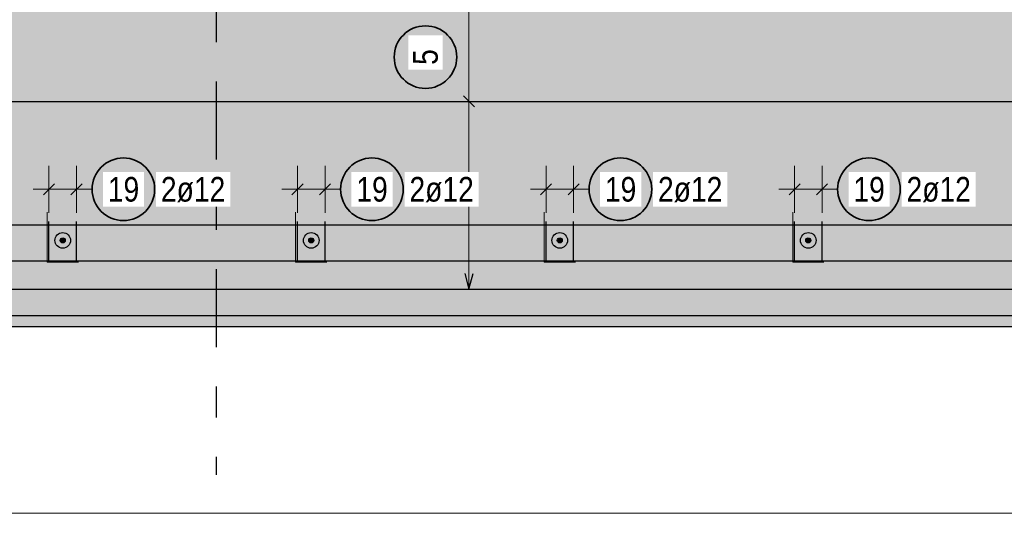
# Model space of a CAD drawing. Header units: millimetres. Extents: x -4.8 to 49, y -12 to 21.
# Tile 47 of 56: x 30.2 to 33.3, y 15 to 16.6. Entities that reach past the tile are written whole.
import ezdxf

# ---------------------------------------------------------------- set-up
doc = ezdxf.new("R2010")
doc.units = ezdxf.units.MM
doc.linetypes.add('DASHDOTX2', pattern=[2, 1, -0.5, 0, -0.5])
doc.layers.add('Achsen', color=7, linetype='Continuous', lineweight=20)
doc.styles.add('Arial Narrow', font='ARIALN.TTF')

msp = doc.modelspace()

# ---------------------------------------------------------------- hatches: boundary and pattern name
at = {"lineweight": 50, "true_color": 0xd7ffd7}
msp.add_hatch(color=254, dxfattribs=at).paths.add_polyline_path([(21.727656, 15.597438), (35.302656, 15.597438), (35.302656, 17.797438), (30.902283, 17.797438), (30.902283, 17.622438), (30.702283, 17.622438), (30.702283, 17.797438), (26.302283, 17.797438), (26.302283, 17.622438), (26.102283, 17.622438), (26.102283, 17.797438), (21.727656, 17.797438)])
at = {"lineweight": 25, "true_color": 0xffffff}
msp.add_hatch(color=7, dxfattribs=at).paths.add_polyline_path([(31.5823, 16.45836), (31.582233, 16.462199), (31.582032, 16.466034), (31.581698, 16.469859), (31.58123, 16.473669), (31.580629, 16.477462), (31.579896, 16.481231), (31.579033, 16.484972), (31.578039, 16.488681), (31.576916, 16.492352), (31.575666, 16.495983), (31.57429, 16.499567), (31.57279, 16.503101), (31.571168, 16.506581), (31.569424, 16.510002), (31.567563, 16.51336), (31.565586, 16.516652), (31.563494, 16.519872), (31.561292, 16.523017), (31.558981, 16.526083), (31.556565, 16.529067), (31.554046, 16.531965), (31.551428, 16.534773), (31.548713, 16.537488), (31.545905, 16.540106), (31.543007, 16.542625), (31.540023, 16.545042), (31.536957, 16.547352), (31.533811, 16.549555), (31.530591, 16.551646), (31.5273, 16.553623), (31.523942, 16.555485), (31.520521, 16.557228), (31.517041, 16.55885), (31.513507, 16.560351), (31.509922, 16.561727), (31.506292, 16.562977), (31.50262, 16.564099), (31.498912, 16.565093), (31.495171, 16.565957), (31.491402, 16.566689), (31.487609, 16.56729), (31.483798, 16.567758), (31.479973, 16.568092), (31.476139, 16.568293), (31.4723, 16.56836), (31.468461, 16.568293), (31.464627, 16.568092), (31.460802, 16.567758), (31.456991, 16.56729), (31.453199, 16.566689), (31.44943, 16.565957), (31.445689, 16.565093), (31.44198, 16.564099), (31.438308, 16.562977), (31.434678, 16.561727), (31.431094, 16.560351), (31.427559, 16.55885), (31.424079, 16.557228), (31.420658, 16.555485), (31.4173, 16.553623), (31.414009, 16.551646), (31.410789, 16.549555), (31.407644, 16.547352), (31.404577, 16.545042), (31.401594, 16.542625), (31.398696, 16.540106), (31.395888, 16.537488), (31.393173, 16.534773), (31.390554, 16.531965), (31.388035, 16.529067), (31.385619, 16.526083), (31.383308, 16.523017), (31.381106, 16.519872), (31.379015, 16.516652), (31.377037, 16.51336), (31.375176, 16.510002), (31.373433, 16.506581), (31.37181, 16.503101), (31.37031, 16.499567), (31.368934, 16.495983), (31.367684, 16.492352), (31.366561, 16.488681), (31.365568, 16.484972), (31.364704, 16.481231), (31.363971, 16.477462), (31.363371, 16.473669), (31.362903, 16.469859), (31.362568, 16.466034), (31.362367, 16.462199), (31.3623, 16.45836), (31.362367, 16.454521), (31.362568, 16.450687), (31.362903, 16.446862), (31.363371, 16.443051), (31.363971, 16.439259), (31.364704, 16.43549), (31.365568, 16.431749), (31.366561, 16.42804), (31.367684, 16.424369), (31.368934, 16.420738), (31.37031, 16.417154), (31.37181, 16.413619), (31.373433, 16.41014), (31.375176, 16.406719), (31.377037, 16.40336), (31.379015, 16.400069), (31.381106, 16.396849), (31.383308, 16.393704), (31.385619, 16.390638), (31.388035, 16.387654), (31.390554, 16.384756), (31.393173, 16.381948), (31.395888, 16.379233), (31.398696, 16.376615), (31.401594, 16.374096), (31.404577, 16.371679), (31.407644, 16.369369), (31.410789, 16.367166), (31.414009, 16.365075), (31.4173, 16.363098), (31.420658, 16.361236), (31.424079, 16.359493), (31.427559, 16.35787), (31.431094, 16.35637), (31.434678, 16.354994), (31.438308, 16.353744), (31.44198, 16.352622), (31.445689, 16.351628), (31.44943, 16.350764), (31.453199, 16.350032), (31.456991, 16.349431), (31.460802, 16.348963), (31.464627, 16.348628), (31.468461, 16.348427), (31.4723, 16.34836), (31.476139, 16.348427), (31.479973, 16.348628), (31.483798, 16.348963), (31.487609, 16.349431), (31.491402, 16.350032), (31.495171, 16.350764), (31.498912, 16.351628), (31.50262, 16.352622), (31.506292, 16.353744), (31.509922, 16.354994), (31.513507, 16.35637), (31.517041, 16.35787), (31.520521, 16.359493), (31.523942, 16.361236), (31.5273, 16.363098), (31.530591, 16.365075), (31.533811, 16.367166), (31.536957, 16.369369), (31.540023, 16.371679), (31.543007, 16.374096), (31.545905, 16.376615), (31.548713, 16.379233), (31.551428, 16.381948), (31.554046, 16.384756), (31.556565, 16.387654), (31.558981, 16.390638), (31.561292, 16.393704), (31.563494, 16.396849), (31.565586, 16.400069), (31.567563, 16.40336), (31.569424, 16.406719), (31.571168, 16.41014), (31.57279, 16.413619), (31.57429, 16.417154), (31.575666, 16.420738), (31.576916, 16.424369), (31.578039, 16.42804), (31.579033, 16.431749), (31.579896, 16.43549), (31.580629, 16.439259), (31.58123, 16.443051), (31.581698, 16.446862), (31.582032, 16.450687)])
at = {"lineweight": 50, "true_color": 0x4682b4}
for points in [[(30.321116, 15.872438), (30.321112, 15.87269), (30.3211, 15.872941), (30.32108, 15.873191), (30.321053, 15.873441), (30.321017, 15.87369), (30.320974, 15.873938), (30.320923, 15.874184), (30.320865, 15.874428), (30.320798, 15.87467), (30.320724, 15.874911), (30.320643, 15.875148), (30.320554, 15.875383), (30.320458, 15.875616), (30.320355, 15.875845), (30.320244, 15.87607), (30.320126, 15.876293), (30.320002, 15.876511), (30.319871, 15.876725), (30.319733, 15.876935), (30.319588, 15.877141), (30.319437, 15.877342), (30.31928, 15.877538), (30.319117, 15.877729), (30.318948, 15.877915), (30.318773, 15.878095), (30.318592, 15.87827), (30.318406, 15.878439), (30.318215, 15.878603), (30.318019, 15.87876), (30.317818, 15.878911), (30.317613, 15.879055), (30.317403, 15.879193), (30.317188, 15.879324), (30.31697, 15.879449), (30.316748, 15.879567), (30.316522, 15.879677), (30.316293, 15.879781), (30.316061, 15.879877), (30.315826, 15.879966), (30.315588, 15.880047), (30.315348, 15.880121), (30.315106, 15.880187), (30.314861, 15.880246), (30.314615, 15.880297), (30.314367, 15.88034), (30.314119, 15.880375), (30.313869, 15.880403), (30.313618, 15.880423), (30.313367, 15.880435), (30.313116, 15.880438), (30.312865, 15.880435), (30.312614, 15.880423), (30.312363, 15.880403), (30.312113, 15.880375), (30.311865, 15.88034), (30.311617, 15.880297), (30.311371, 15.880246), (30.311126, 15.880187), (30.310884, 15.880121), (30.310644, 15.880047), (30.310406, 15.879966), (30.310171, 15.879877), (30.309939, 15.879781), (30.30971, 15.879677), (30.309484, 15.879567), (30.309262, 15.879449), (30.309044, 15.879324), (30.308829, 15.879193), (30.308619, 15.879055), (30.308414, 15.878911), (30.308213, 15.87876), (30.308017, 15.878603), (30.307825, 15.878439), (30.30764, 15.87827), (30.307459, 15.878095), (30.307284, 15.877915), (30.307115, 15.877729), (30.306952, 15.877538), (30.306795, 15.877342), (30.306644, 15.877141), (30.306499, 15.876935), (30.306361, 15.876725), (30.30623, 15.876511), (30.306106, 15.876293), (30.305988, 15.87607), (30.305877, 15.875845), (30.305774, 15.875616), (30.305678, 15.875383), (30.305589, 15.875148), (30.305508, 15.874911), (30.305434, 15.87467), (30.305367, 15.874428), (30.305309, 15.874184), (30.305258, 15.873938), (30.305214, 15.87369), (30.305179, 15.873441), (30.305151, 15.873191), (30.305132, 15.872941), (30.30512, 15.87269), (30.305116, 15.872438), (30.30512, 15.872187), (30.305132, 15.871936), (30.305151, 15.871686), (30.305179, 15.871436), (30.305214, 15.871187), (30.305258, 15.870939), (30.305309, 15.870693), (30.305367, 15.870449), (30.305434, 15.870207), (30.305508, 15.869966), (30.305589, 15.869729), (30.305678, 15.869493), (30.305774, 15.869261), (30.305877, 15.869032), (30.305988, 15.868807), (30.306106, 15.868584), (30.30623, 15.868366), (30.306361, 15.868152), (30.306499, 15.867942), (30.306644, 15.867736), (30.306795, 15.867535), (30.306952, 15.867339), (30.307115, 15.867148), (30.307284, 15.866962), (30.307459, 15.866782), (30.30764, 15.866607), (30.307825, 15.866438), (30.308017, 15.866274), (30.308213, 15.866117), (30.308414, 15.865966), (30.308619, 15.865822), (30.308829, 15.865684), (30.309044, 15.865553), (30.309262, 15.865428), (30.309484, 15.86531), (30.30971, 15.8652), (30.309939, 15.865096), (30.310171, 15.865), (30.310406, 15.864911), (30.310644, 15.86483), (30.310884, 15.864756), (30.311126, 15.86469), (30.311371, 15.864631), (30.311617, 15.86458), (30.311865, 15.864537), (30.312113, 15.864502), (30.312363, 15.864474), (30.312614, 15.864454), (30.312865, 15.864442), (30.313116, 15.864438), (30.313367, 15.864442), (30.313618, 15.864454), (30.313869, 15.864474), (30.314119, 15.864502), (30.314367, 15.864537), (30.314615, 15.86458), (30.314861, 15.864631), (30.315106, 15.86469), (30.315348, 15.864756), (30.315588, 15.86483), (30.315826, 15.864911), (30.316061, 15.865), (30.316293, 15.865096), (30.316522, 15.8652), (30.316748, 15.86531), (30.31697, 15.865428), (30.317188, 15.865553), (30.317403, 15.865684), (30.317613, 15.865822), (30.317818, 15.865966), (30.318019, 15.866117), (30.318215, 15.866274), (30.318406, 15.866438), (30.318592, 15.866607), (30.318773, 15.866782), (30.318948, 15.866962), (30.319117, 15.867148), (30.31928, 15.867339), (30.319437, 15.867535), (30.319588, 15.867736), (30.319733, 15.867942), (30.319871, 15.868152), (30.320002, 15.868366), (30.320126, 15.868584), (30.320244, 15.868807), (30.320355, 15.869032), (30.320458, 15.869261), (30.320554, 15.869493), (30.320643, 15.869729), (30.320724, 15.869966), (30.320798, 15.870207), (30.320865, 15.870449), (30.320923, 15.870693), (30.320974, 15.870939), (30.321017, 15.871187), (30.321053, 15.871436), (30.32108, 15.871686), (30.3211, 15.871936), (30.321112, 15.872187)], [(31.115283, 15.872438), (31.115279, 15.87269), (31.115267, 15.872941), (31.115247, 15.873191), (31.11522, 15.873441), (31.115184, 15.87369), (31.115141, 15.873938), (31.11509, 15.874184), (31.115031, 15.874428), (31.114965, 15.87467), (31.114891, 15.874911), (31.11481, 15.875148), (31.114721, 15.875383), (31.114625, 15.875616), (31.114521, 15.875845), (31.114411, 15.87607), (31.114293, 15.876293), (31.114169, 15.876511), (31.114037, 15.876725), (31.113899, 15.876935), (31.113755, 15.877141), (31.113604, 15.877342), (31.113447, 15.877538), (31.113284, 15.877729), (31.113114, 15.877915), (31.11294, 15.878095), (31.112759, 15.87827), (31.112573, 15.878439), (31.112382, 15.878603), (31.112186, 15.87876), (31.111985, 15.878911), (31.111779, 15.879055), (31.111569, 15.879193), (31.111355, 15.879324), (31.111137, 15.879449), (31.110915, 15.879567), (31.110689, 15.879677), (31.11046, 15.879781), (31.110228, 15.879877), (31.109993, 15.879966), (31.109755, 15.880047), (31.109515, 15.880121), (31.109272, 15.880187), (31.109028, 15.880246), (31.108782, 15.880297), (31.108534, 15.88034), (31.108285, 15.880375), (31.108036, 15.880403), (31.107785, 15.880423), (31.107534, 15.880435), (31.107283, 15.880438), (31.107031, 15.880435), (31.10678, 15.880423), (31.10653, 15.880403), (31.10628, 15.880375), (31.106031, 15.88034), (31.105784, 15.880297), (31.105538, 15.880246), (31.105293, 15.880187), (31.105051, 15.880121), (31.104811, 15.880047), (31.104573, 15.879966), (31.104338, 15.879877), (31.104105, 15.879781), (31.103876, 15.879677), (31.103651, 15.879567), (31.103429, 15.879449), (31.10321, 15.879324), (31.102996, 15.879193), (31.102786, 15.879055), (31.10258, 15.878911), (31.102379, 15.87876), (31.102183, 15.878603), (31.101992, 15.878439), (31.101806, 15.87827), (31.101626, 15.878095), (31.101451, 15.877915), (31.101282, 15.877729), (31.101119, 15.877538), (31.100961, 15.877342), (31.100811, 15.877141), (31.100666, 15.876935), (31.100528, 15.876725), (31.100397, 15.876511), (31.100272, 15.876293), (31.100155, 15.87607), (31.100044, 15.875845), (31.099941, 15.875616), (31.099844, 15.875383), (31.099756, 15.875148), (31.099674, 15.874911), (31.0996, 15.87467), (31.099534, 15.874428), (31.099475, 15.874184), (31.099424, 15.873938), (31.099381, 15.87369), (31.099346, 15.873441), (31.099318, 15.873191), (31.099298, 15.872941), (31.099287, 15.87269), (31.099283, 15.872438), (31.099287, 15.872187), (31.099298, 15.871936), (31.099318, 15.871686), (31.099346, 15.871436), (31.099381, 15.871187), (31.099424, 15.870939), (31.099475, 15.870693), (31.099534, 15.870449), (31.0996, 15.870207), (31.099674, 15.869966), (31.099756, 15.869729), (31.099844, 15.869493), (31.099941, 15.869261), (31.100044, 15.869032), (31.100155, 15.868807), (31.100272, 15.868584), (31.100397, 15.868366), (31.100528, 15.868152), (31.100666, 15.867942), (31.100811, 15.867736), (31.100961, 15.867535), (31.101119, 15.867339), (31.101282, 15.867148), (31.101451, 15.866962), (31.101626, 15.866782), (31.101806, 15.866607), (31.101992, 15.866438), (31.102183, 15.866274), (31.102379, 15.866117), (31.10258, 15.865966), (31.102786, 15.865822), (31.102996, 15.865684), (31.10321, 15.865553), (31.103429, 15.865428), (31.103651, 15.86531), (31.103876, 15.8652), (31.104105, 15.865096), (31.104338, 15.865), (31.104573, 15.864911), (31.104811, 15.86483), (31.105051, 15.864756), (31.105293, 15.86469), (31.105538, 15.864631), (31.105784, 15.86458), (31.106031, 15.864537), (31.10628, 15.864502), (31.10653, 15.864474), (31.10678, 15.864454), (31.107031, 15.864442), (31.107283, 15.864438), (31.107534, 15.864442), (31.107785, 15.864454), (31.108036, 15.864474), (31.108285, 15.864502), (31.108534, 15.864537), (31.108782, 15.86458), (31.109028, 15.864631), (31.109272, 15.86469), (31.109515, 15.864756), (31.109755, 15.86483), (31.109993, 15.864911), (31.110228, 15.865), (31.11046, 15.865096), (31.110689, 15.8652), (31.110915, 15.86531), (31.111137, 15.865428), (31.111355, 15.865553), (31.111569, 15.865684), (31.111779, 15.865822), (31.111985, 15.865966), (31.112186, 15.866117), (31.112382, 15.866274), (31.112573, 15.866438), (31.112759, 15.866607), (31.11294, 15.866782), (31.113114, 15.866962), (31.113284, 15.867148), (31.113447, 15.867339), (31.113604, 15.867535), (31.113755, 15.867736), (31.113899, 15.867942), (31.114037, 15.868152), (31.114169, 15.868366), (31.114293, 15.868584), (31.114411, 15.868807), (31.114521, 15.869032), (31.114625, 15.869261), (31.114721, 15.869493), (31.11481, 15.869729), (31.114891, 15.869966), (31.114965, 15.870207), (31.115031, 15.870449), (31.11509, 15.870693), (31.115141, 15.870939), (31.115184, 15.871187), (31.11522, 15.871436), (31.115247, 15.871686), (31.115267, 15.871936), (31.115279, 15.872187)], [(31.909449, 15.872438), (31.909445, 15.87269), (31.909434, 15.872941), (31.909414, 15.873191), (31.909386, 15.873441), (31.909351, 15.87369), (31.909308, 15.873938), (31.909257, 15.874184), (31.909198, 15.874428), (31.909132, 15.87467), (31.909058, 15.874911), (31.908976, 15.875148), (31.908888, 15.875383), (31.908791, 15.875616), (31.908688, 15.875845), (31.908577, 15.87607), (31.90846, 15.876293), (31.908335, 15.876511), (31.908204, 15.876725), (31.908066, 15.876935), (31.907921, 15.877141), (31.907771, 15.877342), (31.907613, 15.877538), (31.90745, 15.877729), (31.907281, 15.877915), (31.907106, 15.878095), (31.906926, 15.87827), (31.90674, 15.878439), (31.906549, 15.878603), (31.906353, 15.87876), (31.906152, 15.878911), (31.905946, 15.879055), (31.905736, 15.879193), (31.905522, 15.879324), (31.905303, 15.879449), (31.905081, 15.879567), (31.904856, 15.879677), (31.904626, 15.879781), (31.904394, 15.879877), (31.904159, 15.879966), (31.903921, 15.880047), (31.903681, 15.880121), (31.903439, 15.880187), (31.903194, 15.880246), (31.902948, 15.880297), (31.902701, 15.88034), (31.902452, 15.880375), (31.902202, 15.880403), (31.901952, 15.880423), (31.901701, 15.880435), (31.901449, 15.880438), (31.901198, 15.880435), (31.900947, 15.880423), (31.900696, 15.880403), (31.900447, 15.880375), (31.900198, 15.88034), (31.89995, 15.880297), (31.899704, 15.880246), (31.89946, 15.880187), (31.899217, 15.880121), (31.898977, 15.880047), (31.898739, 15.879966), (31.898504, 15.879877), (31.898272, 15.879781), (31.898043, 15.879677), (31.897817, 15.879567), (31.897595, 15.879449), (31.897377, 15.879324), (31.897163, 15.879193), (31.896953, 15.879055), (31.896747, 15.878911), (31.896546, 15.87876), (31.89635, 15.878603), (31.896159, 15.878439), (31.895973, 15.87827), (31.895792, 15.878095), (31.895618, 15.877915), (31.895448, 15.877729), (31.895285, 15.877538), (31.895128, 15.877342), (31.894977, 15.877141), (31.894833, 15.876935), (31.894695, 15.876725), (31.894563, 15.876511), (31.894439, 15.876293), (31.894321, 15.87607), (31.894211, 15.875845), (31.894107, 15.875616), (31.894011, 15.875383), (31.893922, 15.875148), (31.893841, 15.874911), (31.893767, 15.87467), (31.893701, 15.874428), (31.893642, 15.874184), (31.893591, 15.873938), (31.893548, 15.87369), (31.893512, 15.873441), (31.893485, 15.873191), (31.893465, 15.872941), (31.893453, 15.87269), (31.893449, 15.872438), (31.893453, 15.872187), (31.893465, 15.871936), (31.893485, 15.871686), (31.893512, 15.871436), (31.893548, 15.871187), (31.893591, 15.870939), (31.893642, 15.870693), (31.893701, 15.870449), (31.893767, 15.870207), (31.893841, 15.869966), (31.893922, 15.869729), (31.894011, 15.869493), (31.894107, 15.869261), (31.894211, 15.869032), (31.894321, 15.868807), (31.894439, 15.868584), (31.894563, 15.868366), (31.894695, 15.868152), (31.894833, 15.867942), (31.894977, 15.867736), (31.895128, 15.867535), (31.895285, 15.867339), (31.895448, 15.867148), (31.895618, 15.866962), (31.895792, 15.866782), (31.895973, 15.866607), (31.896159, 15.866438), (31.89635, 15.866274), (31.896546, 15.866117), (31.896747, 15.865966), (31.896953, 15.865822), (31.897163, 15.865684), (31.897377, 15.865553), (31.897595, 15.865428), (31.897817, 15.86531), (31.898043, 15.8652), (31.898272, 15.865096), (31.898504, 15.865), (31.898739, 15.864911), (31.898977, 15.86483), (31.899217, 15.864756), (31.89946, 15.86469), (31.899704, 15.864631), (31.89995, 15.86458), (31.900198, 15.864537), (31.900447, 15.864502), (31.900696, 15.864474), (31.900947, 15.864454), (31.901198, 15.864442), (31.901449, 15.864438), (31.901701, 15.864442), (31.901952, 15.864454), (31.902202, 15.864474), (31.902452, 15.864502), (31.902701, 15.864537), (31.902948, 15.86458), (31.903194, 15.864631), (31.903439, 15.86469), (31.903681, 15.864756), (31.903921, 15.86483), (31.904159, 15.864911), (31.904394, 15.865), (31.904626, 15.865096), (31.904856, 15.8652), (31.905081, 15.86531), (31.905303, 15.865428), (31.905522, 15.865553), (31.905736, 15.865684), (31.905946, 15.865822), (31.906152, 15.865966), (31.906353, 15.866117), (31.906549, 15.866274), (31.90674, 15.866438), (31.906926, 15.866607), (31.907106, 15.866782), (31.907281, 15.866962), (31.90745, 15.867148), (31.907613, 15.867339), (31.907771, 15.867535), (31.907921, 15.867736), (31.908066, 15.867942), (31.908204, 15.868152), (31.908335, 15.868366), (31.90846, 15.868584), (31.908577, 15.868807), (31.908688, 15.869032), (31.908791, 15.869261), (31.908888, 15.869493), (31.908976, 15.869729), (31.909058, 15.869966), (31.909132, 15.870207), (31.909198, 15.870449), (31.909257, 15.870693), (31.909308, 15.870939), (31.909351, 15.871187), (31.909386, 15.871436), (31.909414, 15.871686), (31.909434, 15.871936), (31.909445, 15.872187)], [(32.703616, 15.872438), (32.703612, 15.87269), (32.7036, 15.872941), (32.70358, 15.873191), (32.703553, 15.873441), (32.703517, 15.87369), (32.703474, 15.873938), (32.703423, 15.874184), (32.703365, 15.874428), (32.703298, 15.87467), (32.703224, 15.874911), (32.703143, 15.875148), (32.703054, 15.875383), (32.702958, 15.875616), (32.702855, 15.875845), (32.702744, 15.87607), (32.702626, 15.876293), (32.702502, 15.876511), (32.702371, 15.876725), (32.702233, 15.876935), (32.702088, 15.877141), (32.701937, 15.877342), (32.70178, 15.877538), (32.701617, 15.877729), (32.701448, 15.877915), (32.701273, 15.878095), (32.701092, 15.87827), (32.700906, 15.878439), (32.700715, 15.878603), (32.700519, 15.87876), (32.700318, 15.878911), (32.700113, 15.879055), (32.699903, 15.879193), (32.699688, 15.879324), (32.69947, 15.879449), (32.699248, 15.879567), (32.699022, 15.879677), (32.698793, 15.879781), (32.698561, 15.879877), (32.698326, 15.879966), (32.698088, 15.880047), (32.697848, 15.880121), (32.697606, 15.880187), (32.697361, 15.880246), (32.697115, 15.880297), (32.696867, 15.88034), (32.696619, 15.880375), (32.696369, 15.880403), (32.696118, 15.880423), (32.695867, 15.880435), (32.695616, 15.880438), (32.695365, 15.880435), (32.695114, 15.880423), (32.694863, 15.880403), (32.694613, 15.880375), (32.694365, 15.88034), (32.694117, 15.880297), (32.693871, 15.880246), (32.693626, 15.880187), (32.693384, 15.880121), (32.693144, 15.880047), (32.692906, 15.879966), (32.692671, 15.879877), (32.692439, 15.879781), (32.69221, 15.879677), (32.691984, 15.879567), (32.691762, 15.879449), (32.691544, 15.879324), (32.691329, 15.879193), (32.691119, 15.879055), (32.690914, 15.878911), (32.690713, 15.87876), (32.690517, 15.878603), (32.690325, 15.878439), (32.69014, 15.87827), (32.689959, 15.878095), (32.689784, 15.877915), (32.689615, 15.877729), (32.689452, 15.877538), (32.689295, 15.877342), (32.689144, 15.877141), (32.688999, 15.876935), (32.688861, 15.876725), (32.68873, 15.876511), (32.688606, 15.876293), (32.688488, 15.87607), (32.688377, 15.875845), (32.688274, 15.875616), (32.688178, 15.875383), (32.688089, 15.875148), (32.688008, 15.874911), (32.687934, 15.87467), (32.687867, 15.874428), (32.687809, 15.874184), (32.687758, 15.873938), (32.687714, 15.87369), (32.687679, 15.873441), (32.687651, 15.873191), (32.687632, 15.872941), (32.68762, 15.87269), (32.687616, 15.872438), (32.68762, 15.872187), (32.687632, 15.871936), (32.687651, 15.871686), (32.687679, 15.871436), (32.687714, 15.871187), (32.687758, 15.870939), (32.687809, 15.870693), (32.687867, 15.870449), (32.687934, 15.870207), (32.688008, 15.869966), (32.688089, 15.869729), (32.688178, 15.869493), (32.688274, 15.869261), (32.688377, 15.869032), (32.688488, 15.868807), (32.688606, 15.868584), (32.68873, 15.868366), (32.688861, 15.868152), (32.688999, 15.867942), (32.689144, 15.867736), (32.689295, 15.867535), (32.689452, 15.867339), (32.689615, 15.867148), (32.689784, 15.866962), (32.689959, 15.866782), (32.69014, 15.866607), (32.690325, 15.866438), (32.690517, 15.866274), (32.690713, 15.866117), (32.690914, 15.865966), (32.691119, 15.865822), (32.691329, 15.865684), (32.691544, 15.865553), (32.691762, 15.865428), (32.691984, 15.86531), (32.69221, 15.8652), (32.692439, 15.865096), (32.692671, 15.865), (32.692906, 15.864911), (32.693144, 15.86483), (32.693384, 15.864756), (32.693626, 15.86469), (32.693871, 15.864631), (32.694117, 15.86458), (32.694365, 15.864537), (32.694613, 15.864502), (32.694863, 15.864474), (32.695114, 15.864454), (32.695365, 15.864442), (32.695616, 15.864438), (32.695867, 15.864442), (32.696118, 15.864454), (32.696369, 15.864474), (32.696619, 15.864502), (32.696867, 15.864537), (32.697115, 15.86458), (32.697361, 15.864631), (32.697606, 15.86469), (32.697848, 15.864756), (32.698088, 15.86483), (32.698326, 15.864911), (32.698561, 15.865), (32.698793, 15.865096), (32.699022, 15.8652), (32.699248, 15.86531), (32.69947, 15.865428), (32.699688, 15.865553), (32.699903, 15.865684), (32.700113, 15.865822), (32.700318, 15.865966), (32.700519, 15.866117), (32.700715, 15.866274), (32.700906, 15.866438), (32.701092, 15.866607), (32.701273, 15.866782), (32.701448, 15.866962), (32.701617, 15.867148), (32.70178, 15.867339), (32.701937, 15.867535), (32.702088, 15.867736), (32.702233, 15.867942), (32.702371, 15.868152), (32.702502, 15.868366), (32.702626, 15.868584), (32.702744, 15.868807), (32.702855, 15.869032), (32.702958, 15.869261), (32.703054, 15.869493), (32.703143, 15.869729), (32.703224, 15.869966), (32.703298, 15.870207), (32.703365, 15.870449), (32.703423, 15.870693), (32.703474, 15.870939), (32.703517, 15.871187), (32.703553, 15.871436), (32.70358, 15.871686), (32.7036, 15.871936), (32.703612, 15.872187)]]:
    msp.add_hatch(color=145, dxfattribs=at).paths.add_polyline_path(points)
at = {"layer": 'Achsen', "lineweight": 25, "true_color": 0xffffff}
for points in [[(30.616937, 16.03596), (30.61687, 16.039799), (30.616669, 16.043633), (30.616334, 16.047458), (30.615866, 16.051269), (30.615266, 16.055061), (30.614533, 16.05883), (30.613669, 16.062571), (30.612676, 16.06628), (30.611553, 16.069952), (30.610303, 16.073582), (30.608927, 16.077166), (30.607427, 16.080701), (30.605804, 16.084181), (30.604061, 16.087602), (30.6022, 16.09096), (30.600222, 16.094251), (30.598131, 16.097471), (30.595929, 16.100616), (30.593618, 16.103682), (30.591202, 16.106666), (30.588683, 16.109564), (30.586064, 16.112372), (30.583349, 16.115087), (30.580541, 16.117706), (30.577644, 16.120225), (30.57466, 16.122641), (30.571593, 16.124952), (30.568448, 16.127154), (30.565228, 16.129245), (30.561937, 16.131223), (30.558579, 16.133084), (30.555158, 16.134827), (30.551678, 16.13645), (30.548144, 16.13795), (30.544559, 16.139326), (30.540929, 16.140576), (30.537257, 16.141699), (30.533548, 16.142692), (30.529807, 16.143556), (30.526038, 16.144289), (30.522246, 16.144889), (30.518435, 16.145357), (30.51461, 16.145692), (30.510776, 16.145893), (30.506937, 16.14596), (30.503098, 16.145893), (30.499264, 16.145692), (30.495439, 16.145357), (30.491628, 16.144889), (30.487836, 16.144289), (30.484067, 16.143556), (30.480325, 16.142692), (30.476617, 16.141699), (30.472945, 16.140576), (30.469315, 16.139326), (30.46573, 16.13795), (30.462196, 16.13645), (30.458716, 16.134827), (30.455295, 16.133084), (30.451937, 16.131223), (30.448646, 16.129245), (30.445426, 16.127154), (30.442281, 16.124952), (30.439214, 16.122641), (30.43623, 16.120225), (30.433333, 16.117706), (30.430524, 16.115087), (30.42781, 16.112372), (30.425191, 16.109564), (30.422672, 16.106666), (30.420256, 16.103682), (30.417945, 16.100616), (30.415743, 16.097471), (30.413652, 16.094251), (30.411674, 16.09096), (30.409813, 16.087602), (30.40807, 16.084181), (30.406447, 16.080701), (30.404947, 16.077166), (30.403571, 16.073582), (30.402321, 16.069952), (30.401198, 16.06628), (30.400204, 16.062571), (30.399341, 16.05883), (30.398608, 16.055061), (30.398007, 16.051269), (30.397539, 16.047458), (30.397205, 16.043633), (30.397004, 16.039799), (30.396937, 16.03596), (30.397004, 16.032121), (30.397205, 16.028287), (30.397539, 16.024462), (30.398007, 16.020651), (30.398608, 16.016858), (30.399341, 16.013089), (30.400204, 16.009348), (30.401198, 16.00564), (30.402321, 16.001968), (30.403571, 15.998338), (30.404947, 15.994753), (30.406447, 15.991219), (30.40807, 15.987739), (30.409813, 15.984318), (30.411674, 15.98096), (30.413652, 15.977669), (30.415743, 15.974449), (30.417945, 15.971303), (30.420256, 15.968237), (30.422672, 15.965253), (30.425191, 15.962355), (30.42781, 15.959547), (30.430524, 15.956832), (30.433333, 15.954214), (30.43623, 15.951695), (30.439214, 15.949279), (30.442281, 15.946968), (30.445426, 15.944766), (30.448646, 15.942674), (30.451937, 15.940697), (30.455295, 15.938836), (30.458716, 15.937092), (30.462196, 15.93547), (30.46573, 15.93397), (30.469315, 15.932594), (30.472945, 15.931344), (30.476617, 15.930221), (30.480325, 15.929227), (30.484067, 15.928364), (30.487836, 15.927631), (30.491628, 15.92703), (30.495439, 15.926562), (30.499264, 15.926228), (30.503098, 15.926027), (30.506937, 15.92596), (30.510776, 15.926027), (30.51461, 15.926228), (30.518435, 15.926562), (30.522246, 15.92703), (30.526038, 15.927631), (30.529807, 15.928364), (30.533548, 15.929227), (30.537257, 15.930221), (30.540929, 15.931344), (30.544559, 15.932594), (30.548144, 15.93397), (30.551678, 15.93547), (30.555158, 15.937092), (30.558579, 15.938836), (30.561937, 15.940697), (30.565228, 15.942674), (30.568448, 15.944766), (30.571593, 15.946968), (30.57466, 15.949279), (30.577644, 15.951695), (30.580541, 15.954214), (30.583349, 15.956832), (30.586064, 15.959547), (30.588683, 15.962355), (30.591202, 15.965253), (30.593618, 15.968237), (30.595929, 15.971303), (30.598131, 15.974449), (30.600222, 15.977669), (30.6022, 15.98096), (30.604061, 15.984318), (30.605804, 15.987739), (30.607427, 15.991219), (30.608927, 15.994753), (30.610303, 15.998338), (30.611553, 16.001968), (30.612676, 16.00564), (30.613669, 16.009348), (30.614533, 16.013089), (30.615266, 16.016858), (30.615866, 16.020651), (30.616334, 16.024462), (30.616669, 16.028287)], [(31.411104, 16.03596), (31.411037, 16.039799), (31.410836, 16.043633), (31.410501, 16.047458), (31.410033, 16.051269), (31.409432, 16.055061), (31.4087, 16.05883), (31.407836, 16.062571), (31.406842, 16.06628), (31.40572, 16.069952), (31.40447, 16.073582), (31.403094, 16.077166), (31.401594, 16.080701), (31.399971, 16.084181), (31.398228, 16.087602), (31.396366, 16.09096), (31.394389, 16.094251), (31.392298, 16.097471), (31.390095, 16.100616), (31.387785, 16.103682), (31.385368, 16.106666), (31.382849, 16.109564), (31.380231, 16.112372), (31.377516, 16.115087), (31.374708, 16.117706), (31.37181, 16.120225), (31.368826, 16.122641), (31.36576, 16.124952), (31.362615, 16.127154), (31.359395, 16.129245), (31.356104, 16.131223), (31.352745, 16.133084), (31.349324, 16.134827), (31.345845, 16.13645), (31.34231, 16.13795), (31.338726, 16.139326), (31.335095, 16.140576), (31.331424, 16.141699), (31.327715, 16.142692), (31.323974, 16.143556), (31.320205, 16.144289), (31.316413, 16.144889), (31.312602, 16.145357), (31.308777, 16.145692), (31.304943, 16.145893), (31.301104, 16.14596), (31.297265, 16.145893), (31.29343, 16.145692), (31.289605, 16.145357), (31.285795, 16.144889), (31.282002, 16.144289), (31.278233, 16.143556), (31.274492, 16.142692), (31.270783, 16.141699), (31.267112, 16.140576), (31.263481, 16.139326), (31.259897, 16.13795), (31.256363, 16.13645), (31.252883, 16.134827), (31.249462, 16.133084), (31.246104, 16.131223), (31.242812, 16.129245), (31.239592, 16.127154), (31.236447, 16.124952), (31.233381, 16.122641), (31.230397, 16.120225), (31.227499, 16.117706), (31.224691, 16.115087), (31.221976, 16.112372), (31.219358, 16.109564), (31.216839, 16.106666), (31.214422, 16.103682), (31.212112, 16.100616), (31.209909, 16.097471), (31.207818, 16.094251), (31.205841, 16.09096), (31.203979, 16.087602), (31.202236, 16.084181), (31.200614, 16.080701), (31.199113, 16.077166), (31.197737, 16.073582), (31.196487, 16.069952), (31.195365, 16.06628), (31.194371, 16.062571), (31.193507, 16.05883), (31.192775, 16.055061), (31.192174, 16.051269), (31.191706, 16.047458), (31.191372, 16.043633), (31.191171, 16.039799), (31.191104, 16.03596), (31.191171, 16.032121), (31.191372, 16.028287), (31.191706, 16.024462), (31.192174, 16.020651), (31.192775, 16.016858), (31.193507, 16.013089), (31.194371, 16.009348), (31.195365, 16.00564), (31.196487, 16.001968), (31.197737, 15.998338), (31.199113, 15.994753), (31.200614, 15.991219), (31.202236, 15.987739), (31.203979, 15.984318), (31.205841, 15.98096), (31.207818, 15.977669), (31.209909, 15.974449), (31.212112, 15.971303), (31.214422, 15.968237), (31.216839, 15.965253), (31.219358, 15.962355), (31.221976, 15.959547), (31.224691, 15.956832), (31.227499, 15.954214), (31.230397, 15.951695), (31.233381, 15.949279), (31.236447, 15.946968), (31.239592, 15.944766), (31.242812, 15.942674), (31.246104, 15.940697), (31.249462, 15.938836), (31.252883, 15.937092), (31.256363, 15.93547), (31.259897, 15.93397), (31.263481, 15.932594), (31.267112, 15.931344), (31.270783, 15.930221), (31.274492, 15.929227), (31.278233, 15.928364), (31.282002, 15.927631), (31.285795, 15.92703), (31.289605, 15.926562), (31.29343, 15.926228), (31.297265, 15.926027), (31.301104, 15.92596), (31.304943, 15.926027), (31.308777, 15.926228), (31.312602, 15.926562), (31.316413, 15.92703), (31.320205, 15.927631), (31.323974, 15.928364), (31.327715, 15.929227), (31.331424, 15.930221), (31.335095, 15.931344), (31.338726, 15.932594), (31.34231, 15.93397), (31.345845, 15.93547), (31.349324, 15.937092), (31.352745, 15.938836), (31.356104, 15.940697), (31.359395, 15.942674), (31.362615, 15.944766), (31.36576, 15.946968), (31.368826, 15.949279), (31.37181, 15.951695), (31.374708, 15.954214), (31.377516, 15.956832), (31.380231, 15.959547), (31.382849, 15.962355), (31.385368, 15.965253), (31.387785, 15.968237), (31.390095, 15.971303), (31.392298, 15.974449), (31.394389, 15.977669), (31.396366, 15.98096), (31.398228, 15.984318), (31.399971, 15.987739), (31.401594, 15.991219), (31.403094, 15.994753), (31.40447, 15.998338), (31.40572, 16.001968), (31.406842, 16.00564), (31.407836, 16.009348), (31.4087, 16.013089), (31.409432, 16.016858), (31.410033, 16.020651), (31.410501, 16.024462), (31.410836, 16.028287)], [(32.20527, 16.03596), (32.205203, 16.039799), (32.205002, 16.043633), (32.204668, 16.047458), (32.2042, 16.051269), (32.203599, 16.055061), (32.202866, 16.05883), (32.202003, 16.062571), (32.201009, 16.06628), (32.199886, 16.069952), (32.198636, 16.073582), (32.19726, 16.077166), (32.19576, 16.080701), (32.194138, 16.084181), (32.192394, 16.087602), (32.190533, 16.09096), (32.188556, 16.094251), (32.186464, 16.097471), (32.184262, 16.100616), (32.181951, 16.103682), (32.179535, 16.106666), (32.177016, 16.109564), (32.174398, 16.112372), (32.171683, 16.115087), (32.168875, 16.117706), (32.165977, 16.120225), (32.162993, 16.122641), (32.159927, 16.124952), (32.156781, 16.127154), (32.153561, 16.129245), (32.15027, 16.131223), (32.146912, 16.133084), (32.143491, 16.134827), (32.140011, 16.13645), (32.136477, 16.13795), (32.132892, 16.139326), (32.129262, 16.140576), (32.12559, 16.141699), (32.121882, 16.142692), (32.118141, 16.143556), (32.114372, 16.144289), (32.110579, 16.144889), (32.106768, 16.145357), (32.102943, 16.145692), (32.099109, 16.145893), (32.09527, 16.14596), (32.091431, 16.145893), (32.087597, 16.145692), (32.083772, 16.145357), (32.079961, 16.144889), (32.076169, 16.144289), (32.0724, 16.143556), (32.068659, 16.142692), (32.06495, 16.141699), (32.061278, 16.140576), (32.057648, 16.139326), (32.054064, 16.13795), (32.050529, 16.13645), (32.047049, 16.134827), (32.043628, 16.133084), (32.04027, 16.131223), (32.036979, 16.129245), (32.033759, 16.127154), (32.030614, 16.124952), (32.027547, 16.122641), (32.024564, 16.120225), (32.021666, 16.117706), (32.018858, 16.115087), (32.016143, 16.112372), (32.013524, 16.109564), (32.011005, 16.106666), (32.008589, 16.103682), (32.006278, 16.100616), (32.004076, 16.097471), (32.001985, 16.094251), (32.000007, 16.09096), (31.998146, 16.087602), (31.996403, 16.084181), (31.99478, 16.080701), (31.99328, 16.077166), (31.991904, 16.073582), (31.990654, 16.069952), (31.989531, 16.06628), (31.988538, 16.062571), (31.987674, 16.05883), (31.986941, 16.055061), (31.986341, 16.051269), (31.985873, 16.047458), (31.985538, 16.043633), (31.985337, 16.039799), (31.98527, 16.03596), (31.985337, 16.032121), (31.985538, 16.028287), (31.985873, 16.024462), (31.986341, 16.020651), (31.986941, 16.016858), (31.987674, 16.013089), (31.988538, 16.009348), (31.989531, 16.00564), (31.990654, 16.001968), (31.991904, 15.998338), (31.99328, 15.994753), (31.99478, 15.991219), (31.996403, 15.987739), (31.998146, 15.984318), (32.000007, 15.98096), (32.001985, 15.977669), (32.004076, 15.974449), (32.006278, 15.971303), (32.008589, 15.968237), (32.011005, 15.965253), (32.013524, 15.962355), (32.016143, 15.959547), (32.018858, 15.956832), (32.021666, 15.954214), (32.024564, 15.951695), (32.027547, 15.949279), (32.030614, 15.946968), (32.033759, 15.944766), (32.036979, 15.942674), (32.04027, 15.940697), (32.043628, 15.938836), (32.047049, 15.937092), (32.050529, 15.93547), (32.054064, 15.93397), (32.057648, 15.932594), (32.061278, 15.931344), (32.06495, 15.930221), (32.068659, 15.929227), (32.0724, 15.928364), (32.076169, 15.927631), (32.079961, 15.92703), (32.083772, 15.926562), (32.087597, 15.926228), (32.091431, 15.926027), (32.09527, 15.92596), (32.099109, 15.926027), (32.102943, 15.926228), (32.106768, 15.926562), (32.110579, 15.92703), (32.114372, 15.927631), (32.118141, 15.928364), (32.121882, 15.929227), (32.12559, 15.930221), (32.129262, 15.931344), (32.132892, 15.932594), (32.136477, 15.93397), (32.140011, 15.93547), (32.143491, 15.937092), (32.146912, 15.938836), (32.15027, 15.940697), (32.153561, 15.942674), (32.156781, 15.944766), (32.159927, 15.946968), (32.162993, 15.949279), (32.165977, 15.951695), (32.168875, 15.954214), (32.171683, 15.956832), (32.174398, 15.959547), (32.177016, 15.962355), (32.179535, 15.965253), (32.181951, 15.968237), (32.184262, 15.971303), (32.186464, 15.974449), (32.188556, 15.977669), (32.190533, 15.98096), (32.192394, 15.984318), (32.194138, 15.987739), (32.19576, 15.991219), (32.19726, 15.994753), (32.198636, 15.998338), (32.199886, 16.001968), (32.201009, 16.00564), (32.202003, 16.009348), (32.202866, 16.013089), (32.203599, 16.016858), (32.2042, 16.020651), (32.204668, 16.024462), (32.205002, 16.028287)], [(32.999437, 16.03596), (32.99937, 16.039799), (32.999169, 16.043633), (32.998834, 16.047458), (32.998366, 16.051269), (32.997766, 16.055061), (32.997033, 16.05883), (32.996169, 16.062571), (32.995176, 16.06628), (32.994053, 16.069952), (32.992803, 16.073582), (32.991427, 16.077166), (32.989927, 16.080701), (32.988304, 16.084181), (32.986561, 16.087602), (32.9847, 16.09096), (32.982722, 16.094251), (32.980631, 16.097471), (32.978429, 16.100616), (32.976118, 16.103682), (32.973702, 16.106666), (32.971183, 16.109564), (32.968564, 16.112372), (32.965849, 16.115087), (32.963041, 16.117706), (32.960144, 16.120225), (32.95716, 16.122641), (32.954093, 16.124952), (32.950948, 16.127154), (32.947728, 16.129245), (32.944437, 16.131223), (32.941079, 16.133084), (32.937658, 16.134827), (32.934178, 16.13645), (32.930644, 16.13795), (32.927059, 16.139326), (32.923429, 16.140576), (32.919757, 16.141699), (32.916048, 16.142692), (32.912307, 16.143556), (32.908538, 16.144289), (32.904746, 16.144889), (32.900935, 16.145357), (32.89711, 16.145692), (32.893276, 16.145893), (32.889437, 16.14596), (32.885598, 16.145893), (32.881764, 16.145692), (32.877939, 16.145357), (32.874128, 16.144889), (32.870336, 16.144289), (32.866567, 16.143556), (32.862825, 16.142692), (32.859117, 16.141699), (32.855445, 16.140576), (32.851815, 16.139326), (32.84823, 16.13795), (32.844696, 16.13645), (32.841216, 16.134827), (32.837795, 16.133084), (32.834437, 16.131223), (32.831146, 16.129245), (32.827926, 16.127154), (32.824781, 16.124952), (32.821714, 16.122641), (32.81873, 16.120225), (32.815833, 16.117706), (32.813024, 16.115087), (32.81031, 16.112372), (32.807691, 16.109564), (32.805172, 16.106666), (32.802756, 16.103682), (32.800445, 16.100616), (32.798243, 16.097471), (32.796152, 16.094251), (32.794174, 16.09096), (32.792313, 16.087602), (32.79057, 16.084181), (32.788947, 16.080701), (32.787447, 16.077166), (32.786071, 16.073582), (32.784821, 16.069952), (32.783698, 16.06628), (32.782704, 16.062571), (32.781841, 16.05883), (32.781108, 16.055061), (32.780507, 16.051269), (32.780039, 16.047458), (32.779705, 16.043633), (32.779504, 16.039799), (32.779437, 16.03596), (32.779504, 16.032121), (32.779705, 16.028287), (32.780039, 16.024462), (32.780507, 16.020651), (32.781108, 16.016858), (32.781841, 16.013089), (32.782704, 16.009348), (32.783698, 16.00564), (32.784821, 16.001968), (32.786071, 15.998338), (32.787447, 15.994753), (32.788947, 15.991219), (32.79057, 15.987739), (32.792313, 15.984318), (32.794174, 15.98096), (32.796152, 15.977669), (32.798243, 15.974449), (32.800445, 15.971303), (32.802756, 15.968237), (32.805172, 15.965253), (32.807691, 15.962355), (32.81031, 15.959547), (32.813024, 15.956832), (32.815833, 15.954214), (32.81873, 15.951695), (32.821714, 15.949279), (32.824781, 15.946968), (32.827926, 15.944766), (32.831146, 15.942674), (32.834437, 15.940697), (32.837795, 15.938836), (32.841216, 15.937092), (32.844696, 15.93547), (32.84823, 15.93397), (32.851815, 15.932594), (32.855445, 15.931344), (32.859117, 15.930221), (32.862825, 15.929227), (32.866567, 15.928364), (32.870336, 15.927631), (32.874128, 15.92703), (32.877939, 15.926562), (32.881764, 15.926228), (32.885598, 15.926027), (32.889437, 15.92596), (32.893276, 15.926027), (32.89711, 15.926228), (32.900935, 15.926562), (32.904746, 15.92703), (32.908538, 15.927631), (32.912307, 15.928364), (32.916048, 15.929227), (32.919757, 15.930221), (32.923429, 15.931344), (32.927059, 15.932594), (32.930644, 15.93397), (32.934178, 15.93547), (32.937658, 15.937092), (32.941079, 15.938836), (32.944437, 15.940697), (32.947728, 15.942674), (32.950948, 15.944766), (32.954093, 15.946968), (32.95716, 15.949279), (32.960144, 15.951695), (32.963041, 15.954214), (32.965849, 15.956832), (32.968564, 15.959547), (32.971183, 15.962355), (32.973702, 15.965253), (32.976118, 15.968237), (32.978429, 15.971303), (32.980631, 15.974449), (32.982722, 15.977669), (32.9847, 15.98096), (32.986561, 15.984318), (32.988304, 15.987739), (32.989927, 15.991219), (32.991427, 15.994753), (32.992803, 15.998338), (32.994053, 16.001968), (32.995176, 16.00564), (32.996169, 16.009348), (32.997033, 16.013089), (32.997766, 16.016858), (32.998366, 16.020651), (32.998834, 16.024462), (32.999169, 16.028287)]]:
    msp.add_hatch(color=7, dxfattribs=at).paths.add_polyline_path(points)

# ---------------------------------------------------------------- linework, layer by layer
at = {"color": 5, "linetype": 'Continuous', "lineweight": 18}
for p, q in [((31.611302, 17.818438), (31.611302, 15.71644)), ((31.686302, 16.317011), (31.536302, 16.317011)), ((31.536302, 15.71644), (31.686302, 15.71644)), ((21.781283, 15), (35.242572, 15))]:
    msp.add_line(p, q, dxfattribs=at)
at = {"color": 3, "linetype": 'Continuous', "lineweight": 25}
for p, q in [((31.62898, 16.299333), (31.593624, 16.334689)), ((27.377283, 16.317011), (34.377283, 16.317011)), ((26.073226, 15.922668), (36.273226, 15.922668)), ((26.095383, 15.80757), (36.295383, 15.80757)), ((31.597904, 15.76644), (31.611302, 15.71644)), ((31.611302, 15.71644), (31.624699, 15.76644)), ((27.377283, 15.71644), (34.377283, 15.71644)), ((26.102731, 15.632438), (36.302731, 15.632438)), ((21.727656, 15.597438), (35.302656, 15.597438))]:
    msp.add_line(p, q, dxfattribs=at)
at = {"color": 2, "linetype": 'Continuous', "lineweight": 35}
msp.add_circle((31.4723, 16.45836), 0.1, dxfattribs=at)
at = {"color": 3, "linetype": 'Continuous', "lineweight": 25}
for centre, radius in [((30.313116, 15.872438), 0.025), ((31.107283, 15.872438), 0.025), ((31.901449, 15.872438), 0.025), ((32.695616, 15.872438), 0.025), ((30.313116, 15.872438), 0.008), ((31.107283, 15.872438), 0.008), ((31.901449, 15.872438), 0.008), ((32.695616, 15.872438), 0.008)]:
    msp.add_circle(centre, radius, dxfattribs=at)
at = {"layer": 'Achsen', "color": 3, "linetype": 'DASHDOTX2', "lineweight": 25, "ltscale": 0.25}
msp.add_line((30.803534, 18.780936), (30.803534, 15.123506), dxfattribs=at)
at = {"layer": 'Achsen', "color": 5, "linetype": 'Continuous', "lineweight": 18}
for p, q in [((30.269155, 16.11096), (30.269155, 15.96096)), ((30.357155, 16.11096), (30.357155, 15.96096)), ((31.063321, 16.11096), (31.063321, 15.96096)), ((31.151321, 16.11096), (31.151321, 15.96096)), ((31.857488, 16.11096), (31.857488, 15.96096)), ((31.945488, 16.11096), (31.945488, 15.96096)), ((32.651655, 16.11096), (32.651655, 15.96096)), ((32.739655, 16.11096), (32.739655, 15.96096)), ((30.219155, 16.03596), (30.407155, 16.03596)), ((30.406937, 16.03596), (30.407155, 16.03596)), ((31.013321, 16.03596), (31.201321, 16.03596)), ((31.201104, 16.03596), (31.201321, 16.03596)), ((31.807488, 16.03596), (31.995488, 16.03596)), ((31.99527, 16.03596), (31.995488, 16.03596)), ((32.601655, 16.03596), (32.789655, 16.03596)), ((32.789437, 16.03596), (32.789655, 16.03596))]:
    msp.add_line(p, q, dxfattribs=at)
at = {"layer": 'Achsen', "color": 3, "linetype": 'Continuous', "lineweight": 25}
for p, q in [((30.286832, 16.053637), (30.251477, 16.018282)), ((30.374832, 16.053637), (30.339477, 16.018282)), ((31.080999, 16.053637), (31.045644, 16.018282)), ((31.168999, 16.053637), (31.133644, 16.018282)), ((31.875166, 16.053637), (31.83981, 16.018282)), ((31.963166, 16.053637), (31.92781, 16.018282)), ((32.669332, 16.053637), (32.633977, 16.018282)), ((32.757332, 16.053637), (32.721977, 16.018282)), ((30.269155, 15.802438), (30.269155, 15.932438)), ((30.357155, 15.802438), (30.357155, 15.932438)), ((31.063321, 15.802438), (31.063321, 15.932438)), ((31.151321, 15.802438), (31.151321, 15.932438)), ((31.857488, 15.802438), (31.857488, 15.932438)), ((31.945488, 15.802438), (31.945488, 15.932438)), ((32.651655, 15.802438), (32.651655, 15.932438)), ((32.739655, 15.802438), (32.739655, 15.932438))]:
    msp.add_line(p, q, dxfattribs=at)
at = {"layer": 'Achsen', "color": 9, "linetype": 'Continuous', "lineweight": 0}
for p, q in [((30.263155, 15.802438), (30.263155, 15.962438)), ((31.057321, 15.802438), (31.057321, 15.962438)), ((31.851488, 15.802438), (31.851488, 15.962438)), ((32.645655, 15.802438), (32.645655, 15.962438)), ((30.263155, 15.802438), (30.363155, 15.802438)), ((31.057321, 15.802438), (31.157321, 15.802438)), ((31.851488, 15.802438), (31.951488, 15.802438)), ((32.645655, 15.802438), (32.745655, 15.802438))]:
    msp.add_line(p, q, dxfattribs=at)
at = {"layer": 'Achsen', "color": 2, "linetype": 'Continuous', "lineweight": 35}
for centre in [(30.506937, 16.03596), (31.301104, 16.03596), (32.09527, 16.03596), (32.889437, 16.03596)]:
    msp.add_circle(centre, 0.1, dxfattribs=at)

# ---------------------------------------------------------------- next in the draw order: texts
at = {"color": 2, "lineweight": 35, "insert": (31.432925, 16.433554), "char_height": 0.07875, "attachment_point": 1, "rotation": 90, "line_spacing_factor": 0.9, "style": 'Arial Narrow', "bg_fill": 3, "box_fill_scale": 1.2, "bg_fill_color": 256, "bg_fill_true_color": 13158600, "bg_fill_transparency": 0}
msp.add_mtext('5', dxfattribs=at)
at = {"layer": 'Achsen', "color": 2, "lineweight": 35, "char_height": 0.07875, "attachment_point": 1, "line_spacing_factor": 0.9, "style": 'Arial Narrow', "bg_fill": 3, "box_fill_scale": 1.2, "bg_fill_color": 256, "bg_fill_true_color": 13158600, "bg_fill_transparency": 0}
for s, insert in [('19', (30.457324, 16.075335)), ('2ø12', (30.626937, 16.075335)), ('19', (31.251491, 16.075335)), ('2ø12', (31.421104, 16.075335)), ('19', (32.045658, 16.075335)), ('2ø12', (32.21527, 16.075335)), ('19', (32.839824, 16.075335)), ('2ø12', (33.009437, 16.075335))]:
    msp.add_mtext(s, dxfattribs=dict(at, insert=insert))

doc.saveas('drawing.dxf')
